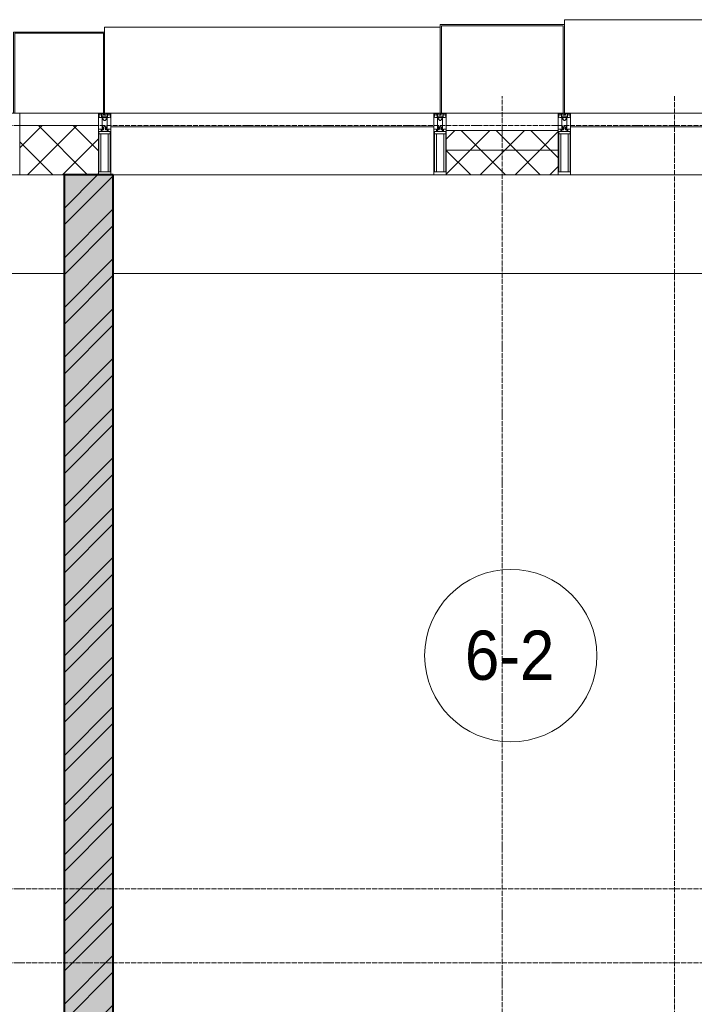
# Model space of a CAD drawing. Header units: millimetres. Extents: x 5617 to 101473, y 7718 to 212653.
# Tile 44 of 66: x 41070 to 43810, y 29532 to 33530. Entities that reach past the tile are written whole.
import ezdxf

# ---------------------------------------------------------------- set-up
doc = ezdxf.new("R2010")
doc.units = ezdxf.units.MM
doc.linetypes.add('ADSK_Линия сетки', pattern=[25, 20, -2.5, 0, -2.5])
doc.linetypes.add('Линия сетки', pattern=[25, 20, -2.5, 0, -2.5])
for name, color, linetype, lineweight in [('Импосты витража', 7, 'Continuous', 18), ('Колонны', 7, 'Continuous', 18), ('Марки помещений', 7, 'Continuous', 20), ('Оси', 7, 'Continuous', 9), ('Панели витража', 7, 'Continuous', 18), ('Перекрытия', 7, 'Continuous', 18), ('Стены разрез', 7, 'Continuous', 40), ('Стены штриховка', 7, 'Continuous', 40), ('Элементы узлов', 7, 'Continuous', 18)]:
    doc.layers.add(name, color=color, linetype=linetype, lineweight=lineweight)
doc.styles.add('Arial_3', font='arial.ttf', dxfattribs={"width": 0.9, "height": 200})
pattern_1 = [(45, (0, 0), (-70.71068, 70.71068), []), (135, (0, 0), (-70.71068, -70.71068), [])]

# ---------------------------------------------------------------- blocks, each defined once
blk = doc.blocks.new('135_SLK_K4_AR_rvt-1-МКСС_К4_L19_64_800_')
at = {"layer": 'Стены разрез', "lineweight": 9, "true_color": 0xaaaaaa}
h = blk.add_hatch(dxfattribs=at)
h.set_pattern_fill('FP_1', color=253, style=0, pattern_type=2)
h.set_pattern_definition([(50, (0, 0), (218.62117, -19.1268), [22.86, -251.46]), (355, (0, 0), (-42.29187, 229.2684), [18.288, -201.168]), (100.451, (18.22, -1.6), (176.33107, 210.13963), [19.428, -213.708]), (46.184, (0, 60.96), (325.29495, -50.45164), [34.29, -377.19]), (96.636, (27.1, 56.76), (284.883, 296.91266), [29.142, -320.562]), (351.184, (0, 60.96), (284.8858, 296.9107), [27.432, -301.752]), (21, (30.48, 45.72), (181.93753, -122.71832), [22.86, -251.46]), (326, (30.48, 45.72), (74.16223, 221.0262), [18.288, -201.168]), (71.451, (45.64, 35.5), (256.10035, 98.30526), [19.428, -213.708]), (37.5, (0, 0), (3.70639, 101.465895), [3.353, -195.377, 3.353, -200.863, -201.93]), (37.5, (0, 0), (3.70639, 101.465895), [-402.946, 3.353, -198.577]), (7.5, (0, 0), (80.18358, 120.21653), [3.353, -113.081, 3.353, -190.805, -76.962]), (7.5, (0, 0), (80.18358, 120.21653), [-310.591, 3.353, -73.609]), (327.5, (-67.97, 0), (162.708646, -6.87497), [3.353, -72.847, 3.353, -234.391, -315.468]), (327.5, (-67.97, 0), (162.708646, -6.87497), [-313.944, 3.353, -312.115]), (317.5, (-98.45, 0), (177.75468, 30.51183), [3.353, -95.707, 3.353, -154.534, -224.028]), (317.5, (-98.45, 0), (177.75468, 30.51183), [-256.946, 3.353, -220.675])])
h.paths.add_polyline_path([(116970, 26420), (117170, 26420), (117170, 32900), (116970, 32900), (116970, 26543)])
h = blk.add_hatch(dxfattribs=at)
h.set_pattern_fill('FP_2', color=253, style=0, pattern_type=2)
h.set_pattern_definition([(45, (0, 0), (-101.02788, 101.02788), []), (45, (67.35, 0), (-101.02788, 101.02788), [])])
h.paths.add_polyline_path([(116970, 26420), (117170, 26420), (117170, 32900), (116970, 32900), (116970, 26543)])
at = {"layer": 'Перекрытия', "color": 253, "true_color": 0xaaaaaa}
for p, q in [((116970, 32500), (113450, 32500)), ((120550, 32500), (117170, 32500))]:
    blk.add_line(p, q, dxfattribs=at)
at = {"layer": 'Стены разрез', "color": 253, "true_color": 0xaaaaaa}
for p, q in [((117170, 32900), (116970, 32900)), ((116970, 32900), (116970, 26420)), ((117170, 26420), (117170, 32900))]:
    blk.add_line(p, q, dxfattribs=at)
blk = doc.blocks.new('System Panel - A_PAN_Glass-7513417-МКСС_К4_L19_64_800_')
at = {"layer": 'Панели витража', "color": 253, "lineweight": 5, "true_color": 0xaaaaaa}
for p, q in [((656.25, 0), (-656.25, 0)), ((-656.25, 0), (-656.25, -55)), ((656.25, -55), (656.25, 0)), ((-656.25, -55), (656.25, -55))]:
    blk.add_line(p, q, dxfattribs=at)
blk = doc.blocks.new('Rectangular Mullion - R_StandardFrame_50Wx250H-V62-МКСС_К4_L19_64_800_')
at = {"layer": 'Импосты витража', "color": 253, "lineweight": 5, "true_color": 0xaaaaaa}
blk.add_line((132872.5, 32900), (131560, 32900), dxfattribs=at)
blk = doc.blocks.new('Rectangular Mullion - 50Wx250H-2623690-МКСС_К4_L19_64_800_')
at = {"layer": 'Элементы узлов', "color": 253, "lineweight": 5, "true_color": 0xaaaaaa}
for p, q in [((-25, 65.2), (-25, 250)), ((-25, 250), (0, 250)), ((25, 250), (0, 250)), ((25, 65.2), (25, 250)), ((-23, 237.3), (0, 237.3)), ((-23, 237.3), (-23, 73.6)), ((-14.9, 84), (-14.9, 237.3)), ((23, 237.3), (0, 237.3)), ((14.9, 84), (14.9, 237.3)), ((23, 237.3), (23, 73.6)), ((0, 84), (-23, 84)), ((0, 84), (23, 84)), ((-14, 65.2), (-25, 65.2)), ((-0.5, 73.6), (-23, 73.6)), ((-14, 71.3), (-14, 65.2)), ((-10, 71.3), (-14, 71.3)), ((-10, 53), (-10, 71.3)), ((-8.7, 53), (-10, 53)), ((-10, 53), (-10, 17)), ((-8.7, 53), (-7, 54.7)), ((-7, 65.2), (-5.9, 67.3)), ((-7, 65.2), (-7, 54.7)), ((-4.1, 67.3), (-5.9, 67.3)), ((-4.1, 67.3), (-2.9, 65.1)), ((-2.9, 65.1), (-2.9, 54.6)), ((-1.3, 53), (-2.9, 54.6)), ((0, 53), (-1.3, 53)), ((0, 53), (1.3, 53)), ((0.5, 73.6), (23, 73.6)), ((1.3, 53), (2.9, 54.6)), ((4.1, 67.3), (2.9, 65.1)), ((2.9, 65.1), (2.9, 54.6)), ((4.1, 67.3), (5.9, 67.3)), ((7, 65.2), (5.9, 67.3)), ((7, 65.2), (7, 54.7)), ((8.7, 53), (7, 54.7)), ((8.7, 53), (10, 53)), ((10, 71.3), (14, 71.3)), ((10, 53), (10, 71.3)), ((10, 53), (10, 17)), ((14, 71.3), (14, 65.2)), ((14, 65.2), (25, 65.2)), ((-23.8, 14.6), (-25, 14.2)), ((-25, 0), (-25, 14.2)), ((-22.3, 17), (-23.8, 17)), ((-23.8, 17), (-23.8, 14.6)), ((-22.5, 10.6), (-23.8, 14.6)), ((-22.5, 10.6), (-23.7, 9.9)), ((-23.7, 1.3), (-23.7, 9.9)), ((-23.7, 1.3), (-11.8, 1.3)), ((-23.2, 10.2), (-22.5, 8)), ((-22.5, 8), (-22.5, 4.5)), ((-21.3, 4.5), (-22.5, 4.5)), ((-22.3, 17), (-22.3, 16)), ((-22.3, 16), (-21.3, 16)), ((-19, 17.6), (-21.3, 16)), ((-21.3, 4.5), (-21.3, 6.5)), ((-21.3, 6.5), (-14.2, 6.5)), ((-18.4, 16.6), (-19, 17.6)), ((-7.4, 16.6), (-18.4, 16.6)), ((-14.2, 6.5), (-14.2, 4.5)), ((-13.2, 4.5), (-14.2, 4.5)), ((-13.2, 4.5), (-12.2, 7.2)), ((-12.7, 7.6), (-11.3, 11.4)), ((-12.7, 7.6), (-11.8, 6.9)), ((-12.2, 9), (-12.2, 14.8)), ((-12.2, 14.8), (0, 14.8)), ((-11.8, 1.3), (-11.8, 6.9)), ((-10.5, 11.2), (-11.3, 11.4)), ((-10.5, 1.5), (-10.5, 11.2)), ((-4.8, 1.5), (-10.5, 1.5)), ((-10, 17), (-7.5, 17)), ((-8.5, 23), (-1.5, 30)), ((-8.5, 18.5), (-8.5, 23)), ((-7.5, 18.5), (-8.5, 18.5)), ((-7.5, 17), (-7.5, 18.5)), ((-7.4, 18), (-7.4, 16.6)), ((-2.6, 18), (-7.4, 18)), ((0, 8), (-4.8, 8)), ((-4.8, 1.5), (-4.8, 8)), ((-2.6, 18), (-2.6, 16.8)), ((-2.6, 16.8), (0, 16.8)), ((-1.5, 30), (0, 30)), ((1.5, 30), (0, 30)), ((2.6, 16.8), (0, 16.8)), ((0, 14.8), (0, 16.8)), ((0, 14.8), (0, 16.8)), ((12.2, 14.8), (0, 14.8)), ((0, 0), (0, 8)), ((0, 8), (4.8, 8)), ((0, 0), (0, 8)), ((8.5, 23), (1.5, 30)), ((2.6, 18), (2.6, 16.8)), ((2.6, 18), (7.4, 18)), ((4.8, 1.5), (4.8, 8)), ((4.8, 1.5), (10.5, 1.5)), ((7.4, 18), (7.4, 16.6)), ((7.4, 16.6), (18.4, 16.6)), ((7.5, 18.5), (8.5, 18.5)), ((7.5, 17), (7.5, 18.5)), ((10, 17), (7.5, 17)), ((8.5, 18.5), (8.5, 23)), ((10.5, 11.2), (11.3, 11.4)), ((10.5, 1.5), (10.5, 11.2)), ((12.7, 7.6), (11.3, 11.4)), ((12.7, 7.6), (11.8, 6.9)), ((11.8, 1.3), (11.8, 6.9)), ((23.7, 1.3), (11.8, 1.3)), ((12.2, 9), (12.2, 14.8)), ((13.2, 4.5), (12.2, 7.2)), ((13.2, 4.5), (14.2, 4.5)), ((21.3, 6.5), (14.2, 6.5)), ((14.2, 6.5), (14.2, 4.5)), ((18.4, 16.6), (19, 17.6)), ((19, 17.6), (21.3, 16)), ((22.3, 16), (21.3, 16)), ((21.3, 4.5), (21.3, 6.5)), ((21.3, 4.5), (22.5, 4.5)), ((22.3, 17), (22.3, 16)), ((22.3, 17), (23.8, 17)), ((22.5, 10.6), (23.8, 14.6)), ((22.5, 10.6), (23.7, 9.9)), ((23.2, 10.2), (22.5, 8)), ((22.5, 8), (22.5, 4.5)), ((23.7, 1.3), (23.7, 9.9)), ((23.8, 17), (23.8, 14.6)), ((23.8, 14.6), (25, 14.2)), ((25, 0), (25, 14.2)), ((-25, 0), (0, 0)), ((25, 0), (0, 0))]:
    blk.add_line(p, q, dxfattribs=at)
for centre, start, end in [((-0.5, 73.1), 360, 90), ((0.5, 73.1), 90, 180)]:
    blk.add_arc(centre, 0.5, start, end, dxfattribs=at)
blk = doc.blocks.new('Rectangular Mullion - R_StandardFrame_50Wx250H-V61-МКСС_К4_L19_64_800_')
at = {"layer": 'Импосты витража', "color": 253, "lineweight": 5, "true_color": 0xaaaaaa}
for p, q in [((-25, 0), (-25, 250)), ((-25, 250), (25, 250)), ((25, 250), (25, 0)), ((0, 0), (-25, 0)), ((25, 0), (5, 0))]:
    blk.add_line(p, q, dxfattribs=at)
blk = doc.blocks.new('Rectangular Mullion - R_StandardFrame_50Wx250H-7511672-МКСС_К4_L19_64_800_')
at = {"layer": 'Импосты витража', "color": 253, "lineweight": 5, "true_color": 0xaaaaaa}
for p, q in [((-25, 0), (-25, 250)), ((-25, 250), (25, 250)), ((25, 250), (25, 0)), ((-5, 0), (-25, 0)), ((25, 0), (0, 0))]:
    blk.add_line(p, q, dxfattribs=at)
blk = doc.blocks.new('Rectangular Mullion - R_StandardFrame_50Wx250H-V64-МКСС_К4_L19_64_800_')
at = {"layer": 'Импосты витража', "color": 253, "lineweight": 5, "true_color": 0xaaaaaa}
blk.add_line((118472.5, 32900), (117170, 32900), dxfattribs=at)
blk = doc.blocks.new('A_SLK_PAN_Type1 - Прямой тип панели-6538327-МКСС_К4_L19_64_800_')
at = {"layer": 'Колонны', "lineweight": 5}
for p, q in [((-247.5, 0), (-252.5, 0)), ((-252.5, 0), (-252.5, -360)), ((-247.5, -355), (-247.5, 0)), ((227.5, 0), (-227.5, 0)), ((247.5, 0), (247.5, -355)), ((252.5, 0), (247.5, 0)), ((252.5, -360), (252.5, 0)), ((247.5, -355), (-247.5, -355)), ((-252.5, -360), (252.5, -360))]:
    blk.add_line(p, q, dxfattribs=at)
blk = doc.blocks.new('A_SLK_PAN_Type1 - Прямой тип панели-6538330-МКСС_К4_L19_64_800_')
at = {"layer": 'Колонны', "lineweight": 5}
for p, q in [((-180, 0), (-185, 0)), ((-185, 0), (-185, -330)), ((-180, -325), (-180, 0)), ((160, 0), (-160, 0)), ((180, 0), (180, -325)), ((185, 0), (180, 0)), ((185, -330), (185, 0)), ((-185, -330), (185, -330)), ((180, -325), (-180, -325))]:
    blk.add_line(p, q, dxfattribs=at)
blk = doc.blocks.new('A_OGR_PAN_Отлив - A_OGR_PAN_Отлив-6266409-МКСС_К4_L19_64_800_')
at = {"layer": 'Колонны', "color": 253, "lineweight": 5, "true_color": 0xaaaaaa}
for p in [(681.25, 380), (-681.25, 360)]:
    blk.add_line(p, (-681.25, 380), dxfattribs=at)
blk = doc.blocks.new('A_OGR_PAN_Отлив - A_OGR_PAN_Отлив-6265479-МКСС_К4_L19_64_800_')
at = {"layer": 'Колонны', "color": 253, "lineweight": 5, "true_color": 0xaaaaaa}
for p in [(681.25, 350), (-681.25, 330)]:
    blk.add_line(p, (-681.25, 350), dxfattribs=at)
blk = doc.blocks.new('135_SLK_K4_AR_FCD_rvt-1-МКСС_К4_L19_64_800_')
at = {"layer": 'Стены разрез', "lineweight": 5, "true_color": 0xaaaaaa}
h = blk.add_hatch(dxfattribs=at)
h.set_pattern_fill('FP_4', color=253, style=0, pattern_type=2)
h.set_pattern_definition(pattern_1)
h.paths.add_polyline_path([(117110, 32900), (117110, 33100), (116790, 33100), (116790, 32900)])
h = blk.add_hatch(dxfattribs=at)
h.set_pattern_fill('FP_4', color=253, style=0, pattern_type=2)
h.set_pattern_definition(pattern_1)
h.paths.add_polyline_path([(118977.5, 33000), (118977.5, 33080), (118522.5, 33080), (118522.5, 33000)])
h = blk.add_hatch(dxfattribs=at)
h.set_pattern_fill('FP_4', color=253, style=0, pattern_type=2)
h.set_pattern_definition(pattern_1)
h.paths.add_polyline_path([(118977.5, 32900), (118977.5, 33000), (118522.5, 33000), (118522.5, 32900)])
at = {"layer": 'Стены разрез', "color": 253, "lineweight": 9, "true_color": 0xaaaaaa}
for p, q in [((117110, 33100), (116790, 33100)), ((116790, 33100), (116790, 32900)), ((117110, 32900), (117110, 33100)), ((118977.5, 33080), (118522.5, 33080)), ((118522.5, 33080), (118522.5, 32900)), ((118977.5, 32900), (118977.5, 33080)), ((116790, 32900), (117110, 32900)), ((118522.5, 32900), (118977.5, 32900))]:
    blk.add_line(p, q, dxfattribs=at)
at = {"layer": 'Стены штриховка', "color": 253, "lineweight": 9, "true_color": 0xaaaaaa}
blk.add_line((118977.5, 33000), (118522.5, 33000), dxfattribs=at)
at = {"layer": 'Импосты витража', "color": 253, "lineweight": 5, "true_color": 0xaaaaaa, "extrusion": (0, 0, -1), "rotation": 180}
for name, p in [('Rectangular Mullion - R_StandardFrame_50Wx250H-V61-МКСС_К4_L19_64_800_', (-116765, 33150)), ('Rectangular Mullion - 50Wx250H-2623690-МКСС_К4_L19_64_800_', (-117135, 33150)), ('Rectangular Mullion - R_StandardFrame_50Wx250H-7511672-МКСС_К4_L19_64_800_', (-117135, 33150)), ('Rectangular Mullion - 50Wx250H-2623690-МКСС_К4_L19_64_800_', (-118497.5, 33150)), ('Rectangular Mullion - R_StandardFrame_50Wx250H-V61-МКСС_К4_L19_64_800_', (-118497.5, 33150)), ('Rectangular Mullion - 50Wx250H-2623690-МКСС_К4_L19_64_800_', (-119002.5, 33150)), ('Rectangular Mullion - R_StandardFrame_50Wx250H-7511672-МКСС_К4_L19_64_800_', (-119002.5, 33150))]:
    blk.add_blockref(name, p, dxfattribs=at)
at = {"layer": 'Импосты витража', "color": 253, "lineweight": 5, "true_color": 0xaaaaaa}
for name, p in [('Rectangular Mullion - R_StandardFrame_50Wx250H-V64-МКСС_К4_L19_64_800_', (0, 0)), ('Rectangular Mullion - R_StandardFrame_50Wx250H-V62-МКСС_К4_L19_64_800_', (-12532.5, 0))]:
    blk.add_blockref(name, p, dxfattribs=at)
at = {"layer": 'Колонны', "color": 253, "lineweight": 5, "true_color": 0xaaaaaa, "rotation": 180}
for name, p in [('A_SLK_PAN_Type1 - Прямой тип панели-6538327-МКСС_К4_L19_64_800_', (118750, 33150)), ('A_SLK_PAN_Type1 - Прямой тип панели-6538330-МКСС_К4_L19_64_800_', (116950, 33150))]:
    blk.add_blockref(name, p, dxfattribs=at)
at = {"layer": 'Колонны', "color": 253, "lineweight": 5, "true_color": 0xaaaaaa}
for name, p in [('A_OGR_PAN_Отлив - A_OGR_PAN_Отлив-6266409-МКСС_К4_L19_64_800_', (119683.8, 33150)), ('A_OGR_PAN_Отлив - A_OGR_PAN_Отлив-6265479-МКСС_К4_L19_64_800_', (117816.3, 33150))]:
    blk.add_blockref(name, p, dxfattribs=at)
at = {"layer": 'Панели витража', "color": 253, "lineweight": 5, "true_color": 0xaaaaaa}
for p in [(117816.3, 33150), (119683.8, 33150)]:
    blk.add_blockref('System Panel - A_PAN_Glass-7513417-МКСС_К4_L19_64_800_', p, dxfattribs=at)
blk = doc.blocks.new('050_Марка_Помещение - Номер-620969-МКСС_К4_L19_64_800_')
at = {"layer": 'Марки помещений'}
blk.add_circle((0, 0), 3.5, dxfattribs=at)

msp = doc.modelspace()

# ---------------------------------------------------------------- linework, layer by layer
at = {"layer": 'Оси', "linetype": 'Линия сетки'}
for p, q in [((43030.3, 12025.7), (43030.3, 33220)), ((43730.3, 13295.7), (43730.3, 33220))]:
    msp.add_line(p, q, dxfattribs=at)
at = {"layer": 'Оси', "linetype": 'ADSK_Линия сетки'}
for p, q in [((61271.8, 33100), (24565.1, 33100)), ((61271.8, 30000), (25835.1, 30000)), ((61271.8, 29700), (24565.1, 29700))]:
    msp.add_line(p, q, dxfattribs=at)

# ---------------------------------------------------------------- block references
at = {"lineweight": 5}
for name in ['135_SLK_K4_AR_FCD_rvt-1-МКСС_К4_L19_64_800_', '135_SLK_K4_AR_rvt-1-МКСС_К4_L19_64_800_']:
    msp.add_blockref(name, (-75719.7, 0), dxfattribs=at)
at = {"layer": 'Марки помещений', "xscale": 99.99999999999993, "yscale": 99.99999999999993, "zscale": 99.99999999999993}
msp.add_blockref('050_Марка_Помещение - Номер-620969-МКСС_К4_L19_64_800_', (43065, 30947.6), dxfattribs=at)

# ---------------------------------------------------------------- texts
at = {"layer": 'Марки помещений', "lineweight": 9, "insert": (42878.5, 31049.3), "char_height": 200, "width": 447.342, "attachment_point": 1, "style": 'Arial_3'}
msp.add_mtext('6-2', dxfattribs=at)

doc.saveas('drawing.dxf')
